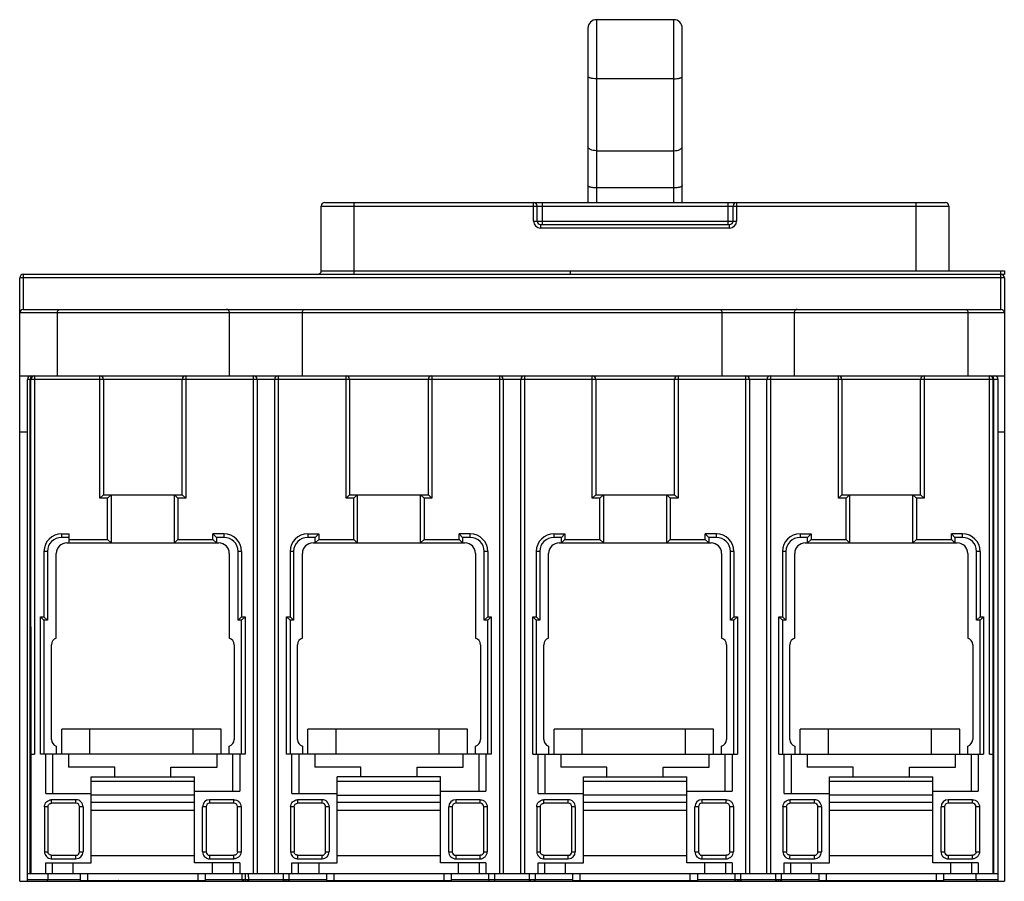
# Model space of a CAD drawing. Header units: millimetres. Extents: x 21 to 161, y 64 to 187.
import ezdxf

# ---------------------------------------------------------------- set-up
doc = ezdxf.new("R2010")
doc.units = ezdxf.units.MM
doc.header["$LTSCALE"] = 16.314839
doc.layers.get('0').update_dxf_attribs({"linetype": 'CONTINUOUS'})

msp = doc.modelspace()

# ---------------------------------------------------------------- linework, layer by layer
at = {"color": 7, "linetype": 'Continuous'}
for p, q in [((102.94, 187.02), (102.94, 161.02)), ((113.94, 187.02), (102.94, 187.02)), ((113.94, 161.02), (113.94, 187.02)), ((101.74, 185.82), (101.74, 161.02)), ((115.14, 161.02), (115.14, 185.82)), ((113.94, 178.62), (102.94, 178.62)), ((102.94, 168.38), (113.94, 168.38)), ((113.94, 163.09), (102.94, 163.09)), ((64.32, 161.02), (152.55, 161.02)), ((68.46, 161.02), (68.46, 150.82)), ((94, 158.39), (94, 161.02)), ((95.21, 161.02), (95.21, 157.89)), ((121.67, 157.89), (121.67, 161.02)), ((122.87, 161.02), (122.87, 158.39)), ((148.41, 151.32), (148.41, 161.02)), ((63.82, 151.32), (63.82, 160.52)), ((63.82, 160.52), (153.05, 160.52)), ((94.5, 158.39), (94.5, 160.52)), ((122.37, 158.39), (122.37, 160.52)), ((153.05, 160.52), (153.05, 151.32)), ((94, 158.39), (122.87, 158.39)), ((95, 157.89), (95, 157.39)), ((95, 157.89), (121.87, 157.89)), ((121.87, 157.39), (95, 157.39)), ((121.87, 157.39), (121.87, 157.89)), ((63.82, 151.32), (160.94, 151.32)), ((99.24, 150.82), (99.24, 151.32)), ((160.44, 145.82), (160.44, 151.32)), ((160.94, 151.32), (160.94, 150.82)), ((20.94, 64.49), (20.94, 150.32)), ((160.94, 150.32), (20.94, 150.32)), ((21.44, 150.82), (21.44, 145.82)), ((21.44, 150.82), (160.94, 150.82)), ((160.94, 150.32), (160.94, 64.49)), ((21.44, 145.82), (160.44, 145.82)), ((160.94, 145.32), (20.94, 145.32)), ((26.26, 145.32), (26.26, 136.37)), ((50.77, 136.37), (50.77, 145.32)), ((61.08, 145.32), (61.08, 136.37)), ((120.81, 136.37), (120.81, 145.32)), ((131.06, 145.32), (131.06, 136.37)), ((155.79, 136.37), (155.79, 145.32)), ((20.94, 136.37), (44.52, 136.37)), ((22.04, 64.49), (22.04, 135.87)), ((44.02, 135.87), (22.04, 135.87)), ((22.44, 65.62), (22.44, 135.87)), ((22.55, 65.62), (22.54, 135.87)), ((23.04, 136.37), (23.04, 82.57)), ((32.34, 118.97), (32.34, 136.37)), ((32.84, 135.87), (32.84, 119.47)), ((44.04, 119.47), (44.04, 135.87)), ((79.02, 135.87), (44.04, 135.87)), ((44.54, 136.37), (44.54, 118.97)), ((44.54, 136.37), (79.52, 136.37)), ((54.19, 65.62), (54.19, 136.37)), ((54.69, 135.87), (54.69, 65.62)), ((57.19, 65.62), (57.19, 135.87)), ((57.69, 136.37), (57.69, 65.62)), ((67.34, 118.97), (67.34, 136.37)), ((67.84, 135.87), (67.84, 119.47)), ((79.04, 119.47), (79.04, 135.87)), ((114.02, 135.87), (79.04, 135.87)), ((79.54, 136.37), (79.54, 118.97)), ((79.54, 136.37), (114.52, 136.37)), ((89.19, 65.62), (89.19, 136.37)), ((89.69, 135.87), (89.69, 65.62)), ((92.19, 65.62), (92.19, 135.87)), ((92.69, 136.37), (92.69, 65.62)), ((102.34, 118.97), (102.34, 136.37)), ((102.84, 135.87), (102.84, 119.47)), ((149.02, 135.87), (114.04, 135.87)), ((114.04, 119.47), (114.04, 135.87)), ((114.54, 136.37), (149.52, 136.37)), ((114.54, 136.37), (114.54, 118.97)), ((124.19, 65.62), (124.19, 136.37)), ((124.69, 135.87), (124.69, 65.62)), ((127.19, 65.62), (127.19, 135.87)), ((127.69, 136.37), (127.69, 65.62)), ((137.34, 118.97), (137.34, 136.37)), ((137.84, 135.87), (137.84, 119.47)), ((160.04, 135.87), (149.04, 135.87)), ((149.04, 119.47), (149.04, 135.87)), ((149.54, 136.37), (160.94, 136.37)), ((149.54, 136.37), (149.54, 118.97)), ((158.83, 82.57), (158.83, 136.37)), ((159.33, 82.57), (159.33, 135.87)), ((159.43, 65.62), (159.43, 135.87)), ((160.04, 64.49), (160.04, 135.87)), ((22.04, 128.37), (20.94, 128.37)), ((160.94, 128.37), (160.04, 128.37)), ((32.34, 118.97), (32.84, 119.47)), ((32.84, 119.47), (44.04, 119.47)), ((33.44, 118.97), (33.94, 119.47)), ((33.94, 119.47), (33.94, 112.62)), ((42.94, 112.62), (42.94, 119.47)), ((43.44, 118.97), (42.94, 119.47)), ((44.54, 118.97), (44.04, 119.47)), ((67.34, 118.97), (67.84, 119.47)), ((67.84, 119.47), (79.04, 119.47)), ((68.44, 118.97), (68.94, 119.47)), ((68.94, 119.47), (68.94, 112.62)), ((77.94, 112.62), (77.94, 119.47)), ((78.44, 118.97), (77.94, 119.47)), ((79.54, 118.97), (79.04, 119.47)), ((102.34, 118.97), (102.84, 119.47)), ((102.84, 119.47), (114.04, 119.47)), ((103.44, 118.97), (103.94, 119.47)), ((103.94, 119.47), (103.94, 112.62)), ((113.44, 118.97), (112.94, 119.47)), ((112.94, 112.62), (112.94, 119.47)), ((114.54, 118.97), (114.04, 119.47)), ((137.34, 118.97), (137.84, 119.47)), ((137.84, 119.47), (149.04, 119.47)), ((138.44, 118.97), (138.94, 119.47)), ((138.94, 119.47), (138.94, 112.62)), ((148.44, 118.97), (147.94, 119.47)), ((147.94, 112.62), (147.94, 119.47)), ((149.54, 118.97), (149.04, 119.47)), ((33.44, 118.97), (32.34, 118.97)), ((33.44, 113.12), (33.44, 118.97)), ((43.44, 118.97), (43.44, 113.12)), ((44.54, 118.97), (43.44, 118.97)), ((68.44, 118.97), (67.34, 118.97)), ((68.44, 113.12), (68.44, 118.97)), ((78.44, 118.97), (78.44, 113.12)), ((79.54, 118.97), (78.44, 118.97)), ((103.44, 118.97), (102.34, 118.97)), ((103.44, 113.12), (103.44, 118.97)), ((114.54, 118.97), (113.44, 118.97)), ((113.44, 118.97), (113.44, 113.12)), ((138.44, 118.97), (137.34, 118.97)), ((138.44, 113.12), (138.44, 118.97)), ((149.54, 118.97), (148.44, 118.97)), ((148.44, 118.97), (148.44, 113.12)), ((26.89, 113.9), (26.89, 113.4)), ((26.89, 113.9), (27.96, 113.9)), ((27.96, 113.4), (26.89, 113.4)), ((27.96, 112.62), (27.96, 113.9)), ((48.41, 113.12), (48.41, 113.9)), ((48.41, 113.9), (48.91, 113.4)), ((49.99, 113.9), (48.41, 113.9)), ((48.91, 113.4), (48.91, 112.62)), ((49.99, 113.4), (48.91, 113.4)), ((49.99, 113.4), (49.99, 113.9)), ((61.89, 113.9), (61.89, 113.4)), ((61.89, 113.9), (63.46, 113.9)), ((62.96, 113.4), (61.89, 113.4)), ((63.46, 113.9), (62.96, 113.4)), ((62.96, 112.62), (62.96, 113.4)), ((63.46, 113.9), (63.46, 113.12)), ((84.99, 113.9), (83.41, 113.9)), ((83.41, 113.9), (83.91, 113.4)), ((83.41, 113.12), (83.41, 113.9)), ((84.99, 113.4), (83.91, 113.4)), ((83.91, 113.4), (83.91, 112.62)), ((84.99, 113.4), (84.99, 113.9)), ((96.89, 113.9), (98.46, 113.9)), ((96.89, 113.9), (96.89, 113.4)), ((97.96, 113.4), (96.89, 113.4)), ((98.46, 113.9), (97.96, 113.4)), ((97.96, 112.62), (97.96, 113.4)), ((98.46, 113.9), (98.46, 113.12)), ((119.99, 113.9), (118.41, 113.9)), ((118.41, 113.9), (118.91, 113.4)), ((118.41, 113.12), (118.41, 113.9)), ((119.99, 113.4), (118.91, 113.4)), ((118.91, 113.4), (118.91, 112.62)), ((119.99, 113.4), (119.99, 113.9)), ((131.89, 113.9), (133.46, 113.9)), ((131.89, 113.9), (131.89, 113.4)), ((132.96, 113.4), (131.89, 113.4)), ((133.46, 113.9), (132.96, 113.4)), ((132.96, 112.62), (132.96, 113.4)), ((133.46, 113.9), (133.46, 113.12)), ((154.99, 113.9), (153.41, 113.9)), ((153.41, 113.9), (153.91, 113.4)), ((153.41, 113.12), (153.41, 113.9)), ((154.99, 113.4), (153.91, 113.4)), ((153.91, 113.4), (153.91, 112.62)), ((154.99, 113.4), (154.99, 113.9)), ((27.64, 112.62), (49.24, 112.62)), ((27.96, 113.12), (33.44, 113.12)), ((33.44, 113.12), (33.94, 112.62)), ((43.44, 113.12), (42.94, 112.62)), ((43.44, 113.12), (48.41, 113.12)), ((48.41, 113.12), (48.91, 112.62)), ((62.64, 112.62), (84.24, 112.62)), ((63.46, 113.12), (62.96, 112.62)), ((63.46, 113.12), (68.44, 113.12)), ((68.44, 113.12), (68.94, 112.62)), ((78.44, 113.12), (77.94, 112.62)), ((78.44, 113.12), (83.41, 113.12)), ((83.41, 113.12), (83.91, 112.62)), ((97.64, 112.62), (119.24, 112.62)), ((98.46, 113.12), (97.96, 112.62)), ((98.46, 113.12), (103.44, 113.12)), ((103.44, 113.12), (103.94, 112.62)), ((113.44, 113.12), (112.94, 112.62)), ((113.44, 113.12), (118.41, 113.12)), ((118.41, 113.12), (118.91, 112.62)), ((132.64, 112.62), (154.24, 112.62)), ((133.46, 113.12), (132.96, 112.62)), ((133.46, 113.12), (138.44, 113.12)), ((138.44, 113.12), (138.94, 112.62)), ((148.44, 113.12), (147.94, 112.62)), ((148.44, 113.12), (153.41, 113.12)), ((153.41, 113.12), (153.91, 112.62)), ((24.39, 111.4), (24.39, 102.12)), ((24.89, 111.4), (24.39, 111.4)), ((24.89, 111.4), (24.89, 101.62)), ((26.14, 99.08), (26.14, 111.12)), ((50.74, 111.12), (50.74, 99.08)), ((51.99, 101.62), (51.99, 111.4)), ((52.49, 111.4), (51.99, 111.4)), ((52.49, 111.4), (52.49, 102.12)), ((59.39, 111.4), (59.39, 102.12)), ((59.89, 111.4), (59.39, 111.4)), ((59.89, 111.4), (59.89, 101.62)), ((61.14, 99.08), (61.14, 111.12)), ((85.74, 111.12), (85.74, 99.08)), ((87.49, 111.4), (86.99, 111.4)), ((86.99, 101.62), (86.99, 111.4)), ((87.49, 111.4), (87.49, 102.12)), ((94.89, 111.4), (94.39, 111.4)), ((94.39, 111.4), (94.39, 102.12)), ((94.89, 111.4), (94.89, 101.62)), ((96.14, 99.08), (96.14, 111.12)), ((120.74, 111.12), (120.74, 99.08)), ((122.49, 111.4), (121.99, 111.4)), ((121.99, 101.62), (121.99, 111.4)), ((122.49, 111.4), (122.49, 102.12)), ((129.89, 111.4), (129.39, 111.4)), ((129.39, 111.4), (129.39, 102.12)), ((129.89, 111.4), (129.89, 101.62)), ((131.14, 99.08), (131.14, 111.12)), ((155.74, 111.12), (155.74, 99.08)), ((157.49, 111.4), (156.99, 111.4)), ((156.99, 101.62), (156.99, 111.4)), ((157.49, 111.4), (157.49, 102.12)), ((23.89, 82.57), (23.89, 102.12)), ((23.89, 102.12), (24.39, 101.62)), ((23.89, 102.12), (24.39, 102.12)), ((24.39, 102.12), (24.89, 101.62)), ((24.39, 101.62), (24.39, 82.57)), ((24.89, 101.62), (24.39, 101.62)), ((52.49, 102.12), (51.99, 101.62)), ((52.49, 101.62), (51.99, 101.62)), ((52.49, 102.12), (52.99, 102.12)), ((52.99, 102.12), (52.49, 101.62)), ((52.49, 82.57), (52.49, 101.62)), ((52.99, 102.12), (52.99, 82.57)), ((58.89, 102.12), (59.39, 101.62)), ((58.89, 82.57), (58.89, 102.12)), ((58.89, 102.12), (59.39, 102.12)), ((59.39, 102.12), (59.89, 101.62)), ((59.39, 101.62), (59.39, 82.57)), ((59.89, 101.62), (59.39, 101.62)), ((87.49, 102.12), (86.99, 101.62)), ((87.49, 101.62), (86.99, 101.62)), ((87.49, 102.12), (87.99, 102.12)), ((87.99, 102.12), (87.49, 101.62)), ((87.49, 82.57), (87.49, 101.62)), ((87.99, 102.12), (87.99, 82.57)), ((93.89, 102.12), (94.39, 102.12)), ((93.89, 102.12), (94.39, 101.62)), ((93.89, 82.57), (93.89, 102.12)), ((94.39, 102.12), (94.89, 101.62)), ((94.89, 101.62), (94.39, 101.62)), ((94.39, 101.62), (94.39, 82.57)), ((122.49, 102.12), (121.99, 101.62)), ((122.49, 101.62), (121.99, 101.62)), ((122.49, 102.12), (122.99, 102.12)), ((122.99, 102.12), (122.49, 101.62)), ((122.49, 82.57), (122.49, 101.62)), ((122.99, 102.12), (122.99, 82.57)), ((128.89, 102.12), (129.39, 102.12)), ((128.89, 102.12), (129.39, 101.62)), ((128.89, 82.57), (128.89, 102.12)), ((129.39, 102.12), (129.89, 101.62)), ((129.89, 101.62), (129.39, 101.62)), ((129.39, 101.62), (129.39, 82.57)), ((157.49, 102.12), (156.99, 101.62)), ((157.49, 101.62), (156.99, 101.62)), ((157.49, 102.12), (157.99, 102.12)), ((157.99, 102.12), (157.49, 101.62)), ((157.49, 82.57), (157.49, 101.62)), ((157.99, 102.12), (157.99, 82.57)), ((25.44, 84.66), (25.44, 98.13)), ((51.44, 98.13), (51.44, 84.65)), ((60.44, 84.66), (60.44, 98.13)), ((86.44, 98.13), (86.44, 84.65)), ((95.44, 84.66), (95.44, 98.13)), ((121.44, 98.13), (121.44, 84.65)), ((130.44, 84.66), (130.44, 98.13)), ((156.44, 98.13), (156.44, 84.65)), ((26.92, 82.57), (26.92, 86.13)), ((49.6, 86.13), (26.92, 86.13)), ((30.92, 82.57), (30.92, 86.13)), ((45.6, 82.57), (45.6, 86.13)), ((49.6, 82.57), (49.6, 86.13)), ((84.6, 86.13), (61.92, 86.13)), ((61.92, 82.57), (61.92, 86.13)), ((65.92, 82.57), (65.92, 86.13)), ((80.6, 82.57), (80.6, 86.13)), ((84.6, 82.57), (84.6, 86.13)), ((119.6, 86.13), (96.92, 86.13)), ((96.92, 82.57), (96.92, 86.13)), ((100.92, 82.57), (100.92, 86.13)), ((115.6, 82.57), (115.6, 86.13)), ((119.6, 82.57), (119.6, 86.13)), ((154.6, 86.13), (131.92, 86.13)), ((131.92, 82.57), (131.92, 86.13)), ((135.92, 82.57), (135.92, 86.13)), ((150.6, 82.57), (150.6, 86.13)), ((154.6, 82.57), (154.6, 86.13)), ((26.14, 83.7), (26.14, 82.57)), ((50.74, 82.57), (50.74, 83.7)), ((61.14, 83.7), (61.14, 82.57)), ((85.74, 82.57), (85.74, 83.7)), ((96.14, 83.7), (96.14, 82.57)), ((120.74, 82.57), (120.74, 83.7)), ((131.14, 83.7), (131.14, 82.57)), ((155.74, 82.57), (155.74, 83.7)), ((22.54, 82.57), (23.04, 82.57)), ((52.99, 82.57), (23.89, 82.57)), ((24.65, 76.99), (24.65, 82.57)), ((25.61, 82.57), (25.61, 76.99)), ((27.89, 82.57), (27.89, 80.72)), ((48.99, 80.72), (48.99, 82.57)), ((51.26, 77.29), (51.26, 82.57)), ((52.22, 82.57), (52.22, 77.29)), ((87.99, 82.57), (58.89, 82.57)), ((59.65, 76.99), (59.65, 82.57)), ((60.61, 82.57), (60.61, 76.99)), ((62.89, 82.57), (62.89, 80.72)), ((83.99, 80.72), (83.99, 82.57)), ((86.26, 77.29), (86.26, 82.57)), ((87.22, 82.57), (87.22, 77.29)), ((93.89, 82.57), (122.99, 82.57)), ((94.65, 76.99), (94.65, 82.57)), ((95.61, 82.57), (95.61, 76.99)), ((97.89, 82.57), (97.89, 80.72)), ((118.99, 80.72), (118.99, 82.57)), ((121.26, 77.29), (121.26, 82.57)), ((122.22, 82.57), (122.22, 77.29)), ((128.89, 82.57), (157.99, 82.57)), ((129.65, 76.99), (129.65, 82.57)), ((130.61, 82.57), (130.61, 76.99)), ((132.89, 82.57), (132.89, 80.72)), ((153.99, 80.72), (153.99, 82.57)), ((156.26, 77.29), (156.26, 82.57)), ((157.22, 82.57), (157.22, 77.29)), ((158.83, 82.57), (159.33, 82.57)), ((159.33, 65.62), (159.33, 82.57)), ((34.44, 80.72), (27.89, 80.72)), ((34.44, 79.36), (34.44, 80.72)), ((42.44, 79.36), (42.44, 80.72)), ((42.44, 80.72), (48.99, 80.72)), ((69.44, 80.72), (62.89, 80.72)), ((69.44, 79.36), (69.44, 80.72)), ((77.44, 80.72), (83.99, 80.72)), ((77.44, 79.36), (77.44, 80.72)), ((104.44, 80.72), (97.89, 80.72)), ((104.44, 79.36), (104.44, 80.72)), ((112.44, 80.72), (118.99, 80.72)), ((112.44, 79.36), (112.44, 80.72)), ((139.44, 80.72), (132.89, 80.72)), ((139.44, 79.36), (139.44, 80.72)), ((147.44, 80.72), (153.99, 80.72)), ((147.44, 79.36), (147.44, 80.72)), ((31.09, 67.12), (31.09, 79.36)), ((31.09, 79.36), (45.79, 79.36)), ((45.79, 78.68), (31.09, 78.68)), ((45.79, 67.12), (45.79, 79.36)), ((80.79, 79.36), (66.09, 79.36)), ((66.09, 67.12), (66.09, 79.36)), ((80.79, 78.68), (66.09, 78.68)), ((80.79, 67.12), (80.79, 79.36)), ((101.09, 79.36), (115.79, 79.36)), ((101.09, 67.12), (101.09, 79.36)), ((115.79, 78.68), (101.09, 78.68)), ((115.79, 67.12), (115.79, 79.36)), ((136.09, 79.36), (150.79, 79.36)), ((136.09, 67.12), (136.09, 79.36)), ((150.79, 78.68), (136.09, 78.68)), ((150.79, 67.12), (150.79, 79.36)), ((45.79, 77.29), (52.22, 77.29)), ((80.79, 77.29), (87.22, 77.29)), ((115.79, 77.29), (122.22, 77.29)), ((150.79, 77.29), (157.22, 77.29)), ((24.65, 76.99), (31.09, 76.99)), ((28.93, 76.09), (25.42, 76.09)), ((28.94, 75.59), (28.94, 76.09)), ((45.79, 76.72), (31.09, 76.72)), ((45.79, 75.72), (31.09, 75.72)), ((51.39, 76.09), (47.94, 76.09)), ((47.94, 76.09), (47.94, 75.59)), ((51.39, 75.59), (51.39, 76.09)), ((59.65, 76.99), (66.09, 76.99)), ((63.93, 76.09), (60.42, 76.09)), ((63.94, 75.59), (63.94, 76.09)), ((66.09, 76.72), (80.79, 76.72)), ((80.79, 75.72), (66.09, 75.72)), ((86.39, 76.09), (82.94, 76.09)), ((82.94, 76.09), (82.94, 75.59)), ((86.39, 75.59), (86.39, 76.09)), ((94.65, 76.99), (101.09, 76.99)), ((98.93, 76.09), (95.42, 76.09)), ((98.94, 75.59), (98.94, 76.09)), ((115.79, 76.72), (101.09, 76.72)), ((115.79, 75.72), (101.09, 75.72)), ((121.39, 76.09), (117.94, 76.09)), ((117.94, 76.09), (117.94, 75.59)), ((121.39, 75.59), (121.39, 76.09)), ((129.65, 76.99), (136.09, 76.99)), ((133.93, 76.09), (130.42, 76.09)), ((133.94, 75.59), (133.94, 76.09)), ((150.79, 76.72), (136.09, 76.72)), ((150.79, 75.72), (136.09, 75.72)), ((156.39, 76.09), (152.94, 76.09)), ((152.94, 76.09), (152.94, 75.59)), ((156.39, 75.59), (156.39, 76.09)), ((24.46, 75.1), (24.46, 68.69)), ((24.96, 75.09), (24.96, 68.7)), ((28.94, 75.59), (25.44, 75.59)), ((29.44, 68.69), (29.44, 75.09)), ((29.94, 75.09), (29.44, 75.09)), ((29.94, 75.09), (29.94, 68.69)), ((31.09, 74.62), (45.79, 74.62)), ((47.44, 75.09), (46.94, 75.09)), ((46.94, 68.69), (46.94, 75.09)), ((47.44, 75.09), (47.44, 68.69)), ((51.39, 75.59), (47.94, 75.59)), ((51.91, 68.7), (51.91, 75.09)), ((52.41, 75.1), (52.41, 68.69)), ((59.46, 75.1), (59.46, 68.69)), ((59.96, 75.09), (59.96, 68.7)), ((63.94, 75.59), (60.44, 75.59)), ((64.94, 75.09), (64.44, 75.09)), ((64.44, 68.69), (64.44, 75.09)), ((64.94, 75.09), (64.94, 68.69)), ((66.09, 74.62), (80.79, 74.62)), ((82.44, 75.09), (81.94, 75.09)), ((81.94, 68.69), (81.94, 75.09)), ((82.44, 75.09), (82.44, 68.69)), ((86.39, 75.59), (82.94, 75.59)), ((86.91, 68.7), (86.91, 75.09)), ((87.41, 75.1), (87.41, 68.69)), ((94.46, 75.1), (94.46, 68.69)), ((94.96, 75.09), (94.96, 68.7)), ((98.94, 75.59), (95.44, 75.59)), ((99.94, 75.09), (99.44, 75.09)), ((99.44, 68.69), (99.44, 75.09)), ((99.94, 75.09), (99.94, 68.69)), ((101.09, 74.62), (115.79, 74.62)), ((117.44, 75.09), (116.94, 75.09)), ((116.94, 68.69), (116.94, 75.09)), ((117.44, 75.09), (117.44, 68.69)), ((121.39, 75.59), (117.94, 75.59)), ((121.91, 68.7), (121.91, 75.09)), ((122.41, 75.1), (122.41, 68.69)), ((129.46, 75.1), (129.46, 68.69)), ((129.96, 75.09), (129.96, 68.7)), ((133.94, 75.59), (130.44, 75.59)), ((134.94, 75.09), (134.44, 75.09)), ((134.44, 68.69), (134.44, 75.09)), ((134.94, 75.09), (134.94, 68.69)), ((136.09, 74.62), (150.79, 74.62)), ((152.44, 75.09), (151.94, 75.09)), ((151.94, 68.69), (151.94, 75.09)), ((152.44, 75.09), (152.44, 68.69)), ((156.39, 75.59), (152.94, 75.59)), ((156.91, 68.7), (156.91, 75.09)), ((157.41, 75.1), (157.41, 68.69)), ((29.44, 68.69), (29.94, 68.69)), ((46.94, 68.69), (47.44, 68.69)), ((64.44, 68.69), (64.94, 68.69)), ((81.94, 68.69), (82.44, 68.69)), ((99.44, 68.69), (99.94, 68.69)), ((116.94, 68.69), (117.44, 68.69)), ((134.44, 68.69), (134.94, 68.69)), ((151.94, 68.69), (152.44, 68.69)), ((25.41, 67.69), (28.94, 67.69)), ((25.43, 68.19), (28.94, 68.19)), ((28.94, 67.69), (28.94, 68.19)), ((45.79, 68.12), (31.09, 68.12)), ((47.94, 68.19), (51.39, 68.19)), ((47.94, 68.19), (47.94, 67.69)), ((47.94, 67.69), (51.39, 67.69)), ((51.39, 67.69), (51.39, 68.19)), ((60.41, 67.69), (63.94, 67.69)), ((60.43, 68.19), (63.94, 68.19)), ((63.94, 67.69), (63.94, 68.19)), ((80.79, 68.12), (66.09, 68.12)), ((82.94, 68.19), (86.39, 68.19)), ((82.94, 68.19), (82.94, 67.69)), ((82.94, 67.69), (86.39, 67.69)), ((86.39, 67.69), (86.39, 68.19)), ((95.41, 67.69), (98.94, 67.69)), ((95.43, 68.19), (98.94, 68.19)), ((98.94, 67.69), (98.94, 68.19)), ((115.79, 68.12), (101.09, 68.12)), ((117.94, 68.19), (121.39, 68.19)), ((117.94, 68.19), (117.94, 67.69)), ((117.94, 67.69), (121.39, 67.69)), ((121.39, 67.69), (121.39, 68.19)), ((130.41, 67.69), (133.94, 67.69)), ((130.43, 68.19), (133.94, 68.19)), ((133.94, 67.69), (133.94, 68.19)), ((150.79, 68.12), (136.09, 68.12)), ((152.94, 68.19), (156.39, 68.19)), ((152.94, 68.19), (152.94, 67.69)), ((152.94, 67.69), (156.39, 67.69)), ((156.39, 67.69), (156.39, 68.19)), ((24.65, 65.62), (24.65, 67.12)), ((24.65, 67.12), (31.09, 67.12)), ((25.6, 65.62), (25.6, 67.12)), ((28.54, 65.62), (28.54, 67.12)), ((52.22, 67.12), (45.79, 67.12)), ((48.33, 65.62), (48.33, 67.12)), ((51.27, 67.12), (51.27, 65.62)), ((52.22, 67.12), (52.22, 65.62)), ((59.65, 67.12), (66.09, 67.12)), ((59.65, 65.62), (59.65, 67.12)), ((60.6, 65.62), (60.6, 67.12)), ((63.54, 65.62), (63.54, 67.12)), ((87.22, 67.12), (80.79, 67.12)), ((83.33, 65.62), (83.33, 67.12)), ((86.27, 67.12), (86.27, 65.62)), ((87.22, 67.12), (87.22, 65.62)), ((94.65, 67.12), (101.09, 67.12)), ((94.65, 65.62), (94.65, 67.12)), ((95.6, 65.62), (95.6, 67.12)), ((98.54, 65.62), (98.54, 67.12)), ((122.22, 67.12), (115.79, 67.12)), ((118.33, 65.62), (118.33, 67.12)), ((121.27, 67.12), (121.27, 65.62)), ((122.22, 67.12), (122.22, 65.62)), ((129.65, 67.12), (136.09, 67.12)), ((129.65, 65.62), (129.65, 67.12)), ((130.6, 65.62), (130.6, 67.12)), ((133.54, 65.62), (133.54, 67.12)), ((157.22, 67.12), (150.79, 67.12)), ((153.33, 65.62), (153.33, 67.12)), ((156.27, 67.12), (156.27, 65.62)), ((157.22, 67.12), (157.22, 65.62)), ((20.94, 64.49), (160.94, 64.49)), ((22.04, 65.62), (160.04, 65.62)), ((22.04, 64.74), (29.59, 64.74)), ((24.94, 65.62), (24.94, 64.74)), ((29.59, 64.62), (29.59, 65.62)), ((29.59, 64.62), (47.29, 64.62)), ((30.59, 65.62), (30.59, 64.62)), ((34.01, 64.62), (34.01, 64.49)), ((42.86, 64.49), (42.86, 64.62)), ((46.29, 64.62), (46.29, 65.62)), ((47.29, 65.62), (47.29, 64.62)), ((47.29, 64.74), (64.59, 64.74)), ((52.59, 64.74), (52.59, 65.62)), ((53.03, 64.74), (53.03, 65.62)), ((53.49, 65.15), (53.49, 64.74)), ((58.39, 65.62), (58.39, 64.74)), ((59.27, 64.74), (59.27, 65.62)), ((64.59, 64.62), (64.59, 65.62)), ((64.59, 64.62), (82.29, 64.62)), ((65.59, 65.62), (65.59, 64.62)), ((69.01, 64.62), (69.01, 64.49)), ((77.86, 64.49), (77.86, 64.62)), ((81.29, 64.62), (81.29, 65.62)), ((82.29, 65.62), (82.29, 64.62)), ((82.29, 64.74), (99.59, 64.74)), ((88.5, 64.74), (88.5, 65.62)), ((93.37, 65.62), (93.37, 64.74)), ((99.59, 64.62), (99.59, 65.62)), ((99.59, 64.62), (117.29, 64.62)), ((100.59, 65.62), (100.59, 64.62)), ((104.01, 64.62), (104.01, 64.49)), ((112.86, 64.49), (112.86, 64.62)), ((116.29, 64.62), (116.29, 65.62)), ((117.29, 65.62), (117.29, 64.62)), ((117.29, 64.74), (134.59, 64.74)), ((123.49, 64.74), (123.49, 65.15)), ((128.39, 65.62), (128.39, 64.74)), ((129.27, 64.74), (129.27, 65.62)), ((134.59, 64.62), (134.59, 65.62)), ((134.59, 64.62), (152.29, 64.62)), ((135.59, 65.62), (135.59, 64.62)), ((139.01, 64.62), (139.01, 64.49)), ((147.86, 64.49), (147.86, 64.62)), ((151.29, 64.62), (151.29, 65.62)), ((152.29, 65.62), (152.29, 64.62)), ((152.29, 64.74), (160.04, 64.74)), ((156.94, 64.74), (156.94, 65.62))]:
    msp.add_line(p, q, dxfattribs=at)
for centre, radius, start, end in [((102.94, 185.82), 1.2, 90, 180), ((113.94, 185.82), 1.2, 0, 90), ((64.32, 160.52), 0.5, 90, 180), ((94, 160.52), 0.5, 0, 90), ((122.87, 160.52), 0.5, 90, 180), ((152.55, 160.52), 0.5, 0, 90), ((95, 158.39), 1, 180, 270), ((95, 158.39), 0.5, 180, 269.9998), ((121.87, 158.39), 1, 270, 360), ((121.87, 158.39), 0.5, 270.0013, 360), ((63.32, 151.32), 0.5, 270, 360), ((21.44, 150.32), 0.5, 90, 180), ((160.44, 150.32), 0.5, 0, 90), ((21.44, 145.32), 0.5, 90, 180), ((160.44, 145.32), 0.5, 0, 90), ((22.54, 135.87), 0.5, 90, 180), ((22.94, 135.87), 0.5, 90.0007, 180.0007), ((23.04, 135.87), 0.5, 90.0047, 180.0047), ((32.34, 135.87), 0.5, 0, 90), ((44.54, 135.87), 0.5, 90, 180), ((54.19, 135.87), 0.5, 0, 90), ((57.69, 135.87), 0.5, 90, 180), ((67.34, 135.87), 0.5, 0, 90), ((79.54, 135.87), 0.5, 90, 180), ((89.19, 135.87), 0.5, 0, 90), ((92.69, 135.87), 0.5, 90, 180), ((102.34, 135.87), 0.5, 0, 90), ((114.54, 135.87), 0.5, 90, 180), ((124.19, 135.87), 0.5, 0, 90), ((127.69, 135.87), 0.5, 90, 180), ((137.34, 135.87), 0.5, 0, 90), ((149.54, 135.87), 0.5, 90, 180), ((158.83, 135.87), 0.5, 359.9953, 89.9953), ((158.93, 135.87), 0.5, 359.9993, 89.9993), ((159.54, 135.87), 0.5, 0, 90), ((26.89, 111.4), 2.5, 90, 180), ((26.89, 111.4), 2, 90, 180), ((49.99, 111.4), 2.5, 0, 90), ((49.99, 111.4), 2, 0, 90), ((61.89, 111.4), 2.5, 90, 180), ((61.89, 111.4), 2, 90, 180), ((84.99, 111.4), 2.5, 0, 90), ((84.99, 111.4), 2, 0, 90), ((96.89, 111.4), 2.5, 90, 180), ((96.89, 111.4), 2, 90, 180), ((119.99, 111.4), 2.5, 0, 90), ((119.99, 111.4), 2, 0, 90), ((131.89, 111.4), 2.5, 90, 180), ((131.89, 111.4), 2, 90, 180), ((154.99, 111.4), 2.5, 0, 90), ((154.99, 111.4), 2, 0, 90), ((27.64, 111.12), 1.5, 90, 180), ((49.24, 111.12), 1.5, 0, 90), ((62.64, 111.12), 1.5, 90, 180), ((84.24, 111.12), 1.5, 0, 90), ((97.64, 111.12), 1.5, 90, 180), ((119.24, 111.12), 1.5, 0, 90), ((132.64, 111.12), 1.5, 90, 180), ((154.24, 111.12), 1.5, 0, 90), ((26.44, 98.13), 1, 107.4576, 179.823), ((50.44, 98.13), 1, 0, 72.5824), ((61.44, 98.13), 1, 107.4576, 179.823), ((85.44, 98.13), 1, 0, 72.5824), ((96.44, 98.13), 1, 107.4576, 179.823), ((120.44, 98.13), 1, 0, 72.5824), ((131.44, 98.13), 1, 107.4576, 179.823), ((155.44, 98.13), 1, 0, 72.5824), ((26.44, 84.66), 1, 180, 252.5824), ((50.44, 84.66), 1, 287.4576, 359.823), ((61.44, 84.66), 1, 180, 252.5824), ((85.44, 84.66), 1, 287.4576, 359.823), ((96.44, 84.66), 1, 180, 252.5824), ((120.44, 84.66), 1, 287.4576, 359.823), ((131.44, 84.66), 1, 180, 252.5824), ((155.44, 84.66), 1, 287.4576, 359.823), ((28.94, 75.09), 1, 0.089, 90.1416), ((47.94, 75.09), 1, 90.002, 180), ((63.94, 75.09), 1, 0.089, 90.1416), ((82.94, 75.09), 1, 90.002, 180), ((98.94, 75.09), 1, 0.089, 90.1416), ((117.94, 75.09), 1, 90.002, 180), ((133.94, 75.09), 1, 0.089, 90.1416), ((152.94, 75.09), 1, 90.002, 180), ((28.94, 75.09), 0.5, 0, 89.9891), ((47.94, 75.09), 0.5, 90.0027, 180), ((63.94, 75.09), 0.5, 0, 89.9891), ((82.94, 75.09), 0.5, 90.0027, 180), ((98.94, 75.09), 0.5, 0, 89.9891), ((117.94, 75.09), 0.5, 90.0027, 180), ((133.94, 75.09), 0.5, 0, 89.9891), ((152.94, 75.09), 0.5, 90.0027, 180), ((28.94, 68.69), 1, 270, 360), ((28.94, 68.69), 0.5, 270, 360), ((47.94, 68.69), 1, 180.0015, 270.0022), ((47.94, 68.69), 0.5, 180, 270), ((63.94, 68.69), 1, 270, 360), ((63.94, 68.69), 0.5, 270, 360), ((82.94, 68.69), 1, 180.0015, 270.0022), ((82.94, 68.69), 0.5, 180, 270), ((98.94, 68.69), 1, 270, 360), ((98.94, 68.69), 0.5, 270, 360), ((117.94, 68.69), 1, 180.0015, 270.0022), ((117.94, 68.69), 0.5, 180, 270), ((133.94, 68.69), 1, 270, 360), ((133.94, 68.69), 0.5, 270, 360), ((152.94, 68.69), 1, 180.0015, 270.0022), ((152.94, 68.69), 0.5, 180, 270), ((24.69, 64.74), 0.25, 270, 360), ((56.12, 64.72), 3.09, 179.6204, 181.9093), ((54.93, 64.74), 3.92, 358.2451, 0.0764), ((126.97, 64.74), 3.94, 179.9186, 181.7393), ((124.93, 64.74), 3.92, 358.245, 0.0767), ((157.19, 64.74), 0.25, 180, 270)]:
    msp.add_arc(centre, radius, start, end, dxfattribs=at)
for points, knots in [([(102.94, 178.62), (102.78, 178.62), (102.56, 178.63), (102.28, 178.67), (102.1, 178.71), (101.95, 178.76), (101.82, 178.81), (101.74, 178.89), (101.74, 178.94)], [0, 0, 0, 0, 0.357413, 0.520305, 0.664801, 0.786479, 0.882551, 1, 1, 1, 1]), ([(113.94, 178.62), (114.09, 178.62), (114.31, 178.63), (114.59, 178.67), (114.77, 178.71), (114.92, 178.76), (115.05, 178.81), (115.14, 178.89), (115.14, 178.94)], [0, 0, 0, 0, 0.357413, 0.520305, 0.664801, 0.786479, 0.88255, 1, 1, 1, 1]), ([(102.94, 168.38), (102.78, 168.38), (102.49, 168.41), (102.15, 168.51), (101.94, 168.64), (101.82, 168.74), (101.75, 168.85), (101.74, 168.93), (101.74, 168.97)], [0, 0, 0, 0, 0.323104, 0.607795, 0.727661, 0.831151, 0.920171, 1, 1, 1, 1]), ([(113.94, 168.38), (114.09, 168.38), (114.38, 168.41), (114.72, 168.51), (114.93, 168.64), (115.05, 168.74), (115.12, 168.85), (115.14, 168.93), (115.14, 168.97)], [0, 0, 0, 0, 0.323084, 0.607749, 0.727591, 0.831074, 0.920136, 1, 1, 1, 1]), ([(102.94, 163.09), (102.78, 163.09), (102.56, 163.1), (102.28, 163.15), (102.1, 163.19), (101.95, 163.24), (101.82, 163.3), (101.74, 163.38), (101.74, 163.43)], [0, 0, 0, 0, 0.354018, 0.515596, 0.659243, 0.780715, 0.877442, 1, 1, 1, 1]), ([(115.14, 163.43), (115.14, 163.38), (115.05, 163.3), (114.93, 163.24), (114.77, 163.19), (114.59, 163.15), (114.31, 163.1), (114.09, 163.09), (113.94, 163.09)], [0, 0, 0, 0, 0.122558, 0.219285, 0.340757, 0.484404, 0.645982, 1, 1, 1, 1]), ([(26.26, 145.32), (26.26, 145.46), (26.36, 145.71), (26.6, 145.82), (26.71, 145.82)], [0, 0, 0, 0, 0.563815, 1, 1, 1, 1]), ([(50.77, 145.32), (50.77, 145.46), (50.67, 145.71), (50.43, 145.82), (50.32, 145.82)], [0, 0, 0, 0, 0.564042, 1, 1, 1, 1]), ([(61.08, 145.32), (61.08, 145.4), (61.11, 145.54), (61.22, 145.7), (61.36, 145.8), (61.47, 145.82), (61.52, 145.82)], [0, 0, 0, 0, 0.303971, 0.568186, 0.795089, 1, 1, 1, 1]), ([(120.37, 145.82), (120.42, 145.82), (120.53, 145.8), (120.67, 145.7), (120.78, 145.54), (120.81, 145.4), (120.81, 145.32)], [0, 0, 0, 0, 0.2049, 0.431826, 0.696103, 1, 1, 1, 1]), ([(131.5, 145.82), (131.45, 145.82), (131.34, 145.8), (131.2, 145.7), (131.09, 145.54), (131.06, 145.4), (131.06, 145.32)], [0, 0, 0, 0, 0.204858, 0.431788, 0.696093, 1, 1, 1, 1]), ([(155.35, 145.82), (155.4, 145.82), (155.51, 145.8), (155.65, 145.7), (155.76, 145.54), (155.79, 145.4), (155.79, 145.32)], [0, 0, 0, 0, 0.204946, 0.431882, 0.696136, 1, 1, 1, 1]), ([(24.46, 75.1), (24.46, 75.35), (24.68, 75.85), (25.17, 76.08), (25.42, 76.09)], [0, 0, 0, 0, 0.499829, 1, 1, 1, 1]), ([(25.42, 76.09), (25.42, 76.03), (25.43, 75.86), (25.43, 75.7), (25.44, 75.59)], [0, 0, 0, 0, 0.382572, 1, 1, 1, 1]), ([(51.39, 76.09), (51.52, 76.09), (51.79, 76.04), (52.12, 75.82), (52.35, 75.49), (52.41, 75.23), (52.41, 75.1)], [0, 0, 0, 0, 0.249857, 0.499789, 0.750032, 1, 1, 1, 1]), ([(59.46, 75.1), (59.46, 75.35), (59.68, 75.85), (60.17, 76.08), (60.42, 76.09)], [0, 0, 0, 0, 0.499834, 1, 1, 1, 1]), ([(60.42, 76.09), (60.42, 76.03), (60.43, 75.86), (60.43, 75.7), (60.44, 75.59)], [0, 0, 0, 0, 0.382572, 1, 1, 1, 1]), ([(86.39, 76.09), (86.52, 76.09), (86.79, 76.04), (87.12, 75.82), (87.35, 75.49), (87.41, 75.23), (87.41, 75.1)], [0, 0, 0, 0, 0.249856, 0.499789, 0.750032, 1, 1, 1, 1]), ([(94.46, 75.1), (94.46, 75.35), (94.68, 75.85), (95.17, 76.08), (95.42, 76.09)], [0, 0, 0, 0, 0.499825, 1, 1, 1, 1]), ([(95.42, 76.09), (95.42, 76.03), (95.43, 75.86), (95.43, 75.7), (95.44, 75.59)], [0, 0, 0, 0, 0.382571, 1, 1, 1, 1]), ([(121.39, 76.09), (121.52, 76.09), (121.79, 76.04), (122.12, 75.82), (122.35, 75.49), (122.41, 75.23), (122.41, 75.1)], [0, 0, 0, 0, 0.249857, 0.49979, 0.750032, 1, 1, 1, 1]), ([(129.46, 75.1), (129.46, 75.35), (129.68, 75.85), (130.17, 76.08), (130.42, 76.09)], [0, 0, 0, 0, 0.49983, 1, 1, 1, 1]), ([(130.42, 76.09), (130.42, 76.03), (130.43, 75.86), (130.43, 75.7), (130.44, 75.59)], [0, 0, 0, 0, 0.382571, 1, 1, 1, 1]), ([(156.39, 76.09), (156.52, 76.09), (156.79, 76.04), (157.12, 75.82), (157.35, 75.49), (157.41, 75.23), (157.41, 75.1)], [0, 0, 0, 0, 0.249857, 0.49979, 0.750032, 1, 1, 1, 1]), ([(24.96, 75.09), (24.95, 75.09), (24.92, 75.09), (24.87, 75.1), (24.78, 75.1), (24.64, 75.1), (24.52, 75.1), (24.46, 75.1)], [0, 0, 0, 0, 0.07707, 0.169498, 0.293613, 0.617668, 1, 1, 1, 1]), ([(24.96, 75.09), (24.96, 75.09), (24.96, 75.09), (24.96, 75.16), (24.99, 75.29), (25.11, 75.46), (25.27, 75.56), (25.38, 75.59), (25.44, 75.59)], [0, 0, 0, 0, 0.002804, 0.008417, 0.276411, 0.535591, 0.783787, 1, 1, 1, 1]), ([(52.41, 75.1), (52.35, 75.1), (52.23, 75.1), (52.09, 75.1), (52, 75.1), (51.95, 75.09), (51.92, 75.09), (51.91, 75.09)], [0, 0, 0, 0, 0.382312, 0.706386, 0.830518, 0.922957, 1, 1, 1, 1]), ([(59.96, 75.09), (59.95, 75.09), (59.92, 75.09), (59.87, 75.1), (59.78, 75.1), (59.64, 75.1), (59.52, 75.1), (59.46, 75.1)], [0, 0, 0, 0, 0.077071, 0.169501, 0.293615, 0.617669, 1, 1, 1, 1]), ([(59.96, 75.09), (59.96, 75.09), (59.96, 75.09), (59.96, 75.16), (59.99, 75.29), (60.11, 75.46), (60.27, 75.56), (60.38, 75.59), (60.44, 75.59)], [0, 0, 0, 0, 0.002804, 0.008418, 0.276411, 0.535591, 0.783787, 1, 1, 1, 1]), ([(87.41, 75.1), (87.35, 75.1), (87.23, 75.1), (87.09, 75.1), (87, 75.1), (86.95, 75.09), (86.92, 75.09), (86.91, 75.09)], [0, 0, 0, 0, 0.382312, 0.706386, 0.830518, 0.922957, 1, 1, 1, 1]), ([(94.96, 75.09), (94.95, 75.09), (94.92, 75.09), (94.87, 75.1), (94.78, 75.1), (94.64, 75.1), (94.52, 75.1), (94.46, 75.1)], [0, 0, 0, 0, 0.077054, 0.169483, 0.293601, 0.617661, 1, 1, 1, 1]), ([(94.96, 75.09), (94.96, 75.09), (94.96, 75.09), (94.96, 75.16), (94.99, 75.29), (95.11, 75.46), (95.27, 75.56), (95.38, 75.59), (95.44, 75.59)], [0, 0, 0, 0, 0.002806, 0.008423, 0.276415, 0.535594, 0.783789, 1, 1, 1, 1]), ([(122.41, 75.1), (122.35, 75.1), (122.23, 75.1), (122.09, 75.1), (122, 75.1), (121.95, 75.09), (121.92, 75.09), (121.91, 75.09)], [0, 0, 0, 0, 0.382312, 0.706387, 0.830518, 0.922957, 1, 1, 1, 1]), ([(129.96, 75.09), (129.96, 75.09), (129.95, 75.09), (129.95, 75.09), (129.94, 75.09), (129.92, 75.09), (129.9, 75.09), (129.86, 75.1), (129.81, 75.1), (129.73, 75.1), (129.62, 75.1), (129.52, 75.1), (129.46, 75.1)], [0, 0, 0, 0, 0.005043, 0.019847, 0.043998, 0.077192, 0.119195, 0.169621, 0.293717, 0.444972, 0.617725, 1, 1, 1, 1]), ([(129.96, 75.09), (129.96, 75.09), (129.96, 75.09), (129.96, 75.16), (129.99, 75.29), (130.11, 75.46), (130.27, 75.56), (130.38, 75.59), (130.44, 75.59)], [0, 0, 0, 0, 0.002802, 0.008412, 0.276407, 0.535589, 0.783786, 1, 1, 1, 1]), ([(157.41, 75.1), (157.35, 75.1), (157.25, 75.1), (157.14, 75.1), (157.06, 75.1), (157.01, 75.1), (156.97, 75.09), (156.95, 75.09), (156.93, 75.09), (156.92, 75.09), (156.92, 75.09), (156.91, 75.09), (156.91, 75.09)], [0, 0, 0, 0, 0.382265, 0.555024, 0.706301, 0.830418, 0.880851, 0.922857, 0.956045, 0.980181, 0.994966, 1, 1, 1, 1]), ([(24.46, 68.69), (24.52, 68.69), (24.64, 68.69), (24.78, 68.69), (24.87, 68.69), (24.92, 68.69), (24.95, 68.7), (24.96, 68.7)], [0, 0, 0, 0, 0.382307, 0.706376, 0.830506, 0.922944, 1, 1, 1, 1]), ([(24.46, 68.69), (24.46, 68.56), (24.52, 68.31), (24.73, 67.99), (25.04, 67.77), (25.28, 67.7), (25.41, 67.69)], [0, 0, 0, 0, 0.249947, 0.500086, 0.750121, 1, 1, 1, 1]), ([(25.43, 68.19), (25.38, 68.2), (25.26, 68.23), (25.11, 68.33), (24.99, 68.49), (24.96, 68.63), (24.96, 68.7), (24.96, 68.7), (24.96, 68.7)], [0, 0, 0, 0, 0.20922, 0.460534, 0.722086, 0.991492, 0.997166, 1, 1, 1, 1]), ([(51.91, 68.7), (51.91, 68.7), (51.91, 68.7), (51.91, 68.63), (51.88, 68.49), (51.76, 68.33), (51.59, 68.22), (51.46, 68.19), (51.4, 68.19), (51.4, 68.19), (51.4, 68.19), (51.39, 68.19)], [0, 0, 0, 0, 0.002659, 0.007982, 0.265639, 0.509723, 0.750561, 0.989881, 0.993624, 0.996219, 1, 1, 1, 1]), ([(52.41, 68.69), (52.41, 68.56), (52.35, 68.29), (52.12, 67.97), (51.79, 67.74), (51.52, 67.69), (51.39, 67.69)], [0, 0, 0, 0, 0.249961, 0.500132, 0.750112, 1, 1, 1, 1]), ([(51.91, 68.7), (51.92, 68.7), (51.95, 68.69), (52, 68.69), (52.09, 68.69), (52.23, 68.69), (52.35, 68.69), (52.41, 68.69)], [0, 0, 0, 0, 0.077054, 0.169483, 0.2936, 0.617661, 1, 1, 1, 1]), ([(59.46, 68.69), (59.52, 68.69), (59.64, 68.69), (59.78, 68.69), (59.87, 68.69), (59.92, 68.69), (59.95, 68.7), (59.96, 68.7)], [0, 0, 0, 0, 0.382307, 0.706377, 0.830506, 0.922944, 1, 1, 1, 1]), ([(59.46, 68.69), (59.46, 68.56), (59.52, 68.31), (59.73, 67.99), (60.04, 67.77), (60.28, 67.7), (60.41, 67.69)], [0, 0, 0, 0, 0.249947, 0.500086, 0.750121, 1, 1, 1, 1]), ([(60.43, 68.19), (60.38, 68.2), (60.26, 68.23), (60.11, 68.33), (59.99, 68.49), (59.96, 68.63), (59.96, 68.7), (59.96, 68.7), (59.96, 68.7)], [0, 0, 0, 0, 0.20922, 0.460534, 0.722086, 0.991492, 0.997166, 1, 1, 1, 1]), ([(86.91, 68.7), (86.91, 68.7), (86.91, 68.7), (86.91, 68.63), (86.88, 68.49), (86.76, 68.33), (86.59, 68.22), (86.46, 68.19), (86.4, 68.19), (86.4, 68.19), (86.4, 68.19), (86.39, 68.19)], [0, 0, 0, 0, 0.002659, 0.007982, 0.265638, 0.509723, 0.750561, 0.989881, 0.993624, 0.996219, 1, 1, 1, 1]), ([(86.39, 67.69), (86.52, 67.69), (86.79, 67.74), (87.12, 67.97), (87.35, 68.29), (87.41, 68.56), (87.41, 68.69)], [0, 0, 0, 0, 0.250016, 0.500047, 0.750125, 1, 1, 1, 1]), ([(86.91, 68.7), (86.92, 68.7), (86.95, 68.69), (87, 68.69), (87.09, 68.69), (87.23, 68.69), (87.35, 68.69), (87.41, 68.69)], [0, 0, 0, 0, 0.077056, 0.169485, 0.293602, 0.617662, 1, 1, 1, 1]), ([(94.46, 68.69), (94.52, 68.69), (94.64, 68.69), (94.78, 68.69), (94.87, 68.69), (94.92, 68.69), (94.95, 68.7), (94.96, 68.7)], [0, 0, 0, 0, 0.382302, 0.706369, 0.830497, 0.922935, 1, 1, 1, 1]), ([(94.46, 68.69), (94.46, 68.56), (94.52, 68.31), (94.73, 67.99), (95.04, 67.77), (95.28, 67.7), (95.41, 67.69)], [0, 0, 0, 0, 0.250235, 0.499989, 0.749401, 1, 1, 1, 1]), ([(95.43, 68.19), (95.38, 68.2), (95.26, 68.23), (95.11, 68.33), (94.99, 68.49), (94.96, 68.63), (94.96, 68.7), (94.96, 68.7), (94.96, 68.7)], [0, 0, 0, 0, 0.209222, 0.460537, 0.722089, 0.991495, 0.997167, 1, 1, 1, 1]), ([(121.91, 68.7), (121.91, 68.7), (121.91, 68.7), (121.91, 68.63), (121.88, 68.49), (121.76, 68.33), (121.59, 68.22), (121.46, 68.19), (121.4, 68.19), (121.4, 68.19), (121.4, 68.19), (121.39, 68.19)], [0, 0, 0, 0, 0.002659, 0.007982, 0.265638, 0.509723, 0.750561, 0.989881, 0.993624, 0.996219, 1, 1, 1, 1]), ([(121.39, 67.69), (121.52, 67.69), (121.79, 67.74), (122.12, 67.97), (122.35, 68.29), (122.41, 68.56), (122.41, 68.69)], [0, 0, 0, 0, 0.250016, 0.500047, 0.750126, 1, 1, 1, 1]), ([(121.91, 68.7), (121.92, 68.7), (121.95, 68.69), (122, 68.69), (122.09, 68.69), (122.23, 68.69), (122.35, 68.69), (122.41, 68.69)], [0, 0, 0, 0, 0.077055, 0.169484, 0.293601, 0.617661, 1, 1, 1, 1]), ([(129.46, 68.69), (129.52, 68.69), (129.64, 68.69), (129.78, 68.69), (129.87, 68.69), (129.92, 68.69), (129.95, 68.7), (129.96, 68.7)], [0, 0, 0, 0, 0.382302, 0.706369, 0.830497, 0.922935, 1, 1, 1, 1]), ([(129.46, 68.69), (129.46, 68.56), (129.52, 68.31), (129.73, 67.99), (130.04, 67.77), (130.28, 67.7), (130.41, 67.69)], [0, 0, 0, 0, 0.250236, 0.49999, 0.749402, 1, 1, 1, 1]), ([(130.43, 68.19), (130.38, 68.2), (130.26, 68.23), (130.11, 68.33), (129.99, 68.49), (129.96, 68.63), (129.96, 68.7), (129.96, 68.7), (129.96, 68.7)], [0, 0, 0, 0, 0.209222, 0.460536, 0.722089, 0.991495, 0.997167, 1, 1, 1, 1]), ([(156.91, 68.7), (156.91, 68.7), (156.91, 68.7), (156.91, 68.63), (156.88, 68.49), (156.76, 68.33), (156.59, 68.22), (156.46, 68.19), (156.4, 68.19), (156.4, 68.19), (156.4, 68.19), (156.39, 68.19)], [0, 0, 0, 0, 0.002659, 0.007982, 0.265639, 0.509723, 0.750561, 0.989881, 0.993624, 0.996219, 1, 1, 1, 1]), ([(157.41, 68.69), (157.41, 68.56), (157.35, 68.29), (157.12, 67.97), (156.79, 67.74), (156.52, 67.69), (156.39, 67.69)], [0, 0, 0, 0, 0.24996, 0.500129, 0.750112, 1, 1, 1, 1]), ([(156.91, 68.7), (156.91, 68.7), (156.92, 68.7), (156.92, 68.7), (156.93, 68.69), (156.95, 68.69), (156.97, 68.69), (157.01, 68.69), (157.06, 68.69), (157.14, 68.69), (157.22, 68.69), (157.31, 68.69), (157.38, 68.69), (157.41, 68.69)], [0, 0, 0, 0, 0.005037, 0.019827, 0.043967, 0.077155, 0.119158, 0.169585, 0.293687, 0.444948, 0.617708, 0.805522, 1, 1, 1, 1]), ([(25.43, 68.19), (25.43, 68.18), (25.42, 68.01), (25.41, 67.85), (25.41, 67.69)], [0, 0, 0, 0, 0.076214, 1, 1, 1, 1]), ([(60.43, 68.19), (60.43, 68.18), (60.42, 68.01), (60.41, 67.85), (60.41, 67.69)], [0, 0, 0, 0, 0.076215, 1, 1, 1, 1]), ([(95.43, 68.19), (95.43, 68.18), (95.42, 68.01), (95.41, 67.85), (95.41, 67.69)], [0, 0, 0, 0, 0.076212, 1, 1, 1, 1]), ([(130.43, 68.19), (130.43, 68.18), (130.42, 68.01), (130.41, 67.85), (130.41, 67.69)], [0, 0, 0, 0, 0.076212, 1, 1, 1, 1]), ([(35.01, 64.62), (35, 64.6), (34.99, 64.55), (34.94, 64.49), (34.91, 64.49)], [0, 0, 0, 0, 0.346773, 1, 1, 1, 1]), ([(41.86, 64.62), (41.87, 64.6), (41.88, 64.55), (41.93, 64.49), (41.96, 64.49)], [0, 0, 0, 0, 0.346771, 1, 1, 1, 1]), ([(52.82, 64.49), (52.77, 64.49), (52.64, 64.55), (52.59, 64.68), (52.59, 64.74)], [0, 0, 0, 0, 0.486604, 1, 1, 1, 1]), ([(53.04, 64.49), (53.04, 64.49), (53.04, 64.5), (53.04, 64.51), (53.04, 64.53), (53.03, 64.57), (53.03, 64.6), (53.03, 64.62)], [0, 0, 0, 0, 0.022989, 0.075948, 0.275202, 0.590294, 1, 1, 1, 1]), ([(53.5, 64.74), (53.5, 64.71), (53.48, 64.65), (53.43, 64.54), (53.33, 64.49), (53.28, 64.49)], [0, 0, 0, 0, 0.259167, 0.526277, 1, 1, 1, 1]), ([(53.49, 65.15), (53.48, 65.23), (53.47, 65.39), (53.48, 65.54), (53.48, 65.62)], [0, 0, 0, 0, 0.49582, 1, 1, 1, 1]), ([(58.61, 64.49), (58.58, 64.49), (58.52, 64.51), (58.43, 64.58), (58.4, 64.68), (58.4, 64.74)], [0, 0, 0, 0, 0.232548, 0.477498, 1, 1, 1, 1]), ([(58.83, 64.49), (58.83, 64.49), (58.83, 64.5), (58.83, 64.51), (58.84, 64.53), (58.84, 64.57), (58.84, 64.6), (58.84, 64.62)], [0, 0, 0, 0, 0.022207, 0.074832, 0.273877, 0.589209, 1, 1, 1, 1]), ([(59.27, 64.74), (59.27, 64.68), (59.23, 64.58), (59.13, 64.51), (59.07, 64.49), (59.04, 64.49)], [0, 0, 0, 0, 0.510893, 0.758464, 1, 1, 1, 1]), ([(70.01, 64.62), (70, 64.6), (69.99, 64.55), (69.94, 64.49), (69.91, 64.49)], [0, 0, 0, 0, 0.346773, 1, 1, 1, 1]), ([(76.86, 64.62), (76.87, 64.6), (76.88, 64.55), (76.93, 64.49), (76.96, 64.49)], [0, 0, 0, 0, 0.346771, 1, 1, 1, 1]), ([(87.6, 64.74), (87.6, 64.68), (87.64, 64.58), (87.74, 64.51), (87.8, 64.49), (87.83, 64.49)], [0, 0, 0, 0, 0.51147, 0.758781, 1, 1, 1, 1]), ([(88.28, 64.49), (88.31, 64.49), (88.36, 64.51), (88.46, 64.58), (88.5, 64.68), (88.5, 64.74)], [0, 0, 0, 0, 0.236773, 0.48311, 1, 1, 1, 1]), ([(93.59, 64.49), (93.57, 64.49), (93.51, 64.51), (93.41, 64.58), (93.37, 64.68), (93.37, 64.74)], [0, 0, 0, 0, 0.236793, 0.483093, 1, 1, 1, 1]), ([(94.27, 64.74), (94.27, 64.68), (94.23, 64.58), (94.13, 64.51), (94.07, 64.49), (94.04, 64.49)], [0, 0, 0, 0, 0.511035, 0.758522, 1, 1, 1, 1]), ([(105.01, 64.62), (105, 64.6), (104.99, 64.55), (104.94, 64.49), (104.91, 64.49)], [0, 0, 0, 0, 0.346773, 1, 1, 1, 1]), ([(111.86, 64.62), (111.87, 64.6), (111.88, 64.55), (111.93, 64.49), (111.96, 64.49)], [0, 0, 0, 0, 0.346771, 1, 1, 1, 1]), ([(122.6, 64.74), (122.6, 64.68), (122.64, 64.58), (122.74, 64.51), (122.8, 64.49), (122.83, 64.49)], [0, 0, 0, 0, 0.51147, 0.758781, 1, 1, 1, 1]), ([(123.04, 64.49), (123.04, 64.49), (123.04, 64.5), (123.04, 64.51), (123.03, 64.53), (123.03, 64.57), (123.03, 64.6), (123.03, 64.62)], [0, 0, 0, 0, 0.022209, 0.074861, 0.273947, 0.589273, 1, 1, 1, 1]), ([(123.5, 64.74), (123.5, 64.71), (123.48, 64.65), (123.43, 64.54), (123.33, 64.49), (123.27, 64.49)], [0, 0, 0, 0, 0.259327, 0.526529, 1, 1, 1, 1]), ([(123.49, 65.15), (123.48, 65.23), (123.47, 65.39), (123.48, 65.54), (123.48, 65.62)], [0, 0, 0, 0, 0.496376, 1, 1, 1, 1]), ([(128.61, 64.49), (128.58, 64.49), (128.52, 64.51), (128.43, 64.58), (128.4, 64.68), (128.4, 64.74)], [0, 0, 0, 0, 0.23288, 0.477906, 1, 1, 1, 1]), ([(128.83, 64.49), (128.83, 64.49), (128.83, 64.5), (128.83, 64.51), (128.84, 64.53), (128.84, 64.57), (128.84, 64.6), (128.84, 64.62)], [0, 0, 0, 0, 0.022209, 0.074834, 0.273879, 0.589209, 1, 1, 1, 1]), ([(129.27, 64.74), (129.27, 64.68), (129.23, 64.58), (129.13, 64.51), (129.07, 64.49), (129.04, 64.49)], [0, 0, 0, 0, 0.510898, 0.758468, 1, 1, 1, 1]), ([(140.01, 64.62), (140, 64.6), (139.99, 64.55), (139.94, 64.49), (139.91, 64.49)], [0, 0, 0, 0, 0.346773, 1, 1, 1, 1]), ([(146.86, 64.62), (146.87, 64.6), (146.88, 64.55), (146.93, 64.49), (146.96, 64.49)], [0, 0, 0, 0, 0.346758, 1, 1, 1, 1])]:
    msp.add_open_spline(points, degree=3, knots=knots, dxfattribs=at)
for points in [[(51.91, 75.09), (51.91, 75.22), (51.79, 75.48), (51.52, 75.59), (51.39, 75.59)], [(86.91, 75.09), (86.91, 75.22), (86.79, 75.48), (86.52, 75.59), (86.39, 75.59)], [(121.91, 75.09), (121.91, 75.22), (121.79, 75.48), (121.52, 75.59), (121.39, 75.59)], [(156.91, 75.09), (156.91, 75.22), (156.79, 75.48), (156.52, 75.59), (156.39, 75.59)], [(87.6, 65.62), (87.6, 65.33), (87.6, 65.04), (87.6, 64.74)], [(94.27, 64.74), (94.27, 65.04), (94.27, 65.33), (94.27, 65.62)], [(122.6, 65.62), (122.6, 65.33), (122.6, 65.04), (122.6, 64.74)]]:
    msp.add_open_spline(points, degree=3, dxfattribs=at)

doc.saveas('drawing.dxf')
